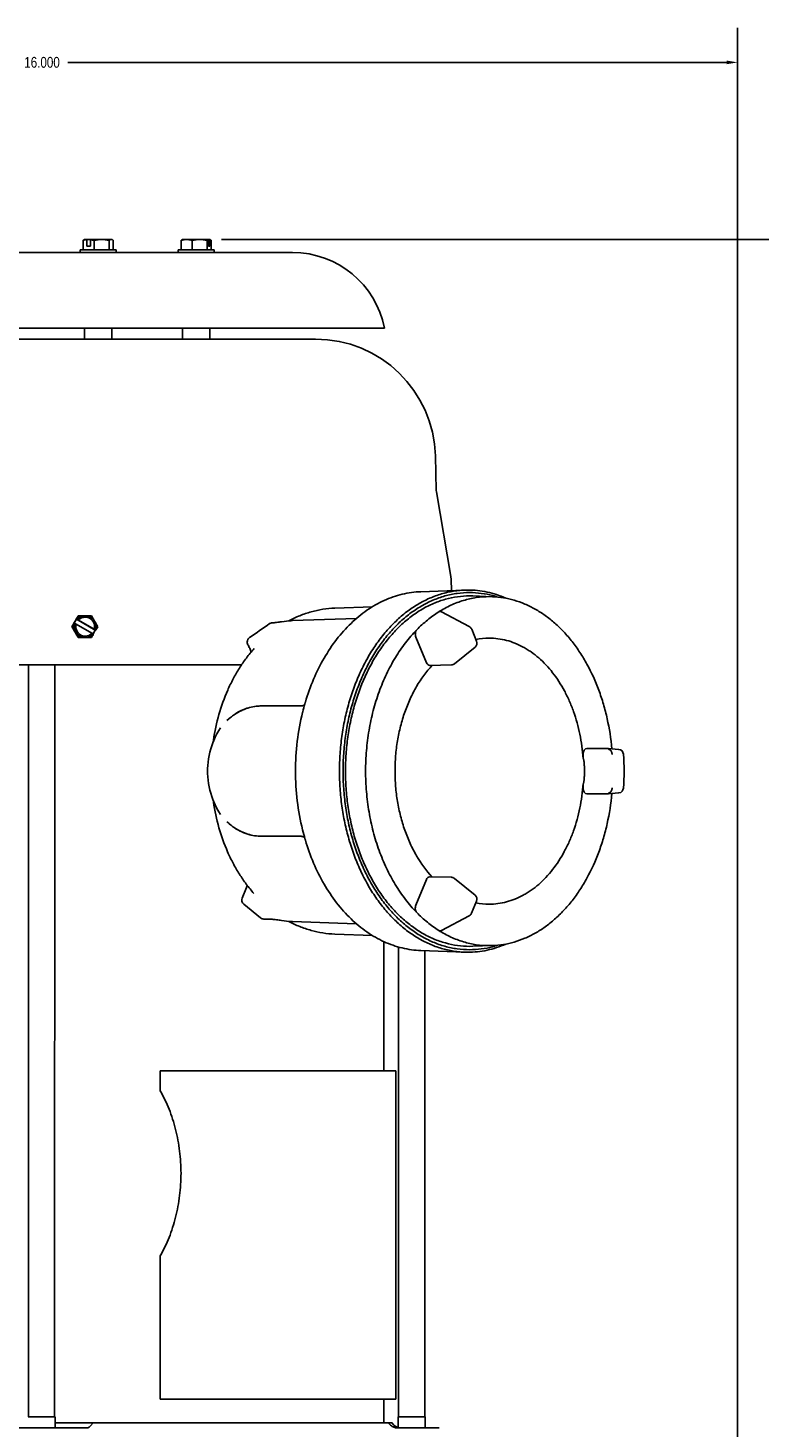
# Model space of a CAD drawing. Header units: inches. Extents: x 15 to 50, y -71 to 91.
# Tile 25 of 49: x 32.44 to 40.86, y 39.62 to 55.73. Entities that reach past the tile are written whole.
import ezdxf

# ---------------------------------------------------------------- set-up
doc = ezdxf.new("R2010")
doc.units = ezdxf.units.IN
doc.header["$LTSCALE"] = 1.21
doc.header["$MEASUREMENT"] = 0
doc.header["$PDMODE"] = 3
doc.header["$PDSIZE"] = 0.3125
doc.layers.get('0').update_dxf_attribs({"linetype": 'CONTINUOUS'})
doc.layers.get('Defpoints').update_dxf_attribs({"linetype": 'CONTINUOUS'})
doc.layers.add('AM_5', color=3, linetype='CONTINUOUS', lineweight=15)
doc.styles.get("Standard").update_dxf_attribs({"font": 'txt', "width": 0.8})
doc.dimstyles.new('STANDARD$0', dxfattribs={"dimtxt": 0.125, "dimasz": 0.125, "dimexe": 0.18, "dimexo": 0.0625, "dimgap": 0.09, "dimtad": 0, "dimtih": 1, "dimtoh": 1, "dimdec": 3, "dimzin": 4, "dimdsep": 46, "dimtxsty": 'Standard', "dimcen": 0.09, "dimadec": 0, "dimazin": 0, "dimtol": 1, "dimtp": 0.005, "dimtm": 0.005, "dimtfac": 1, "dimtdec": 3, "dimtofl": 0, "dimtmove": 0, "dimatfit": 3, "dimfxl": 1, "dimtolj": 1, "dimtzin": 4, "dimarcsym": 0})

# ---------------------------------------------------------------- blocks, each defined once
blk = doc.blocks.new('*D3')
at = {"layer": 'AM_5', "color": 0, "lineweight": -2, "transparency": 16777216}
for p, q in [((34.67, 53.301), (50.375, 53.301)), ((49.979, 53.176), (49.979, 38.782)), ((49.979, 24.082), (49.979, 38.477)), ((40.741, 23.957), (50.375, 23.957))]:
    blk.add_line(p, q, dxfattribs=at)
at = {"layer": 'AM_5', "color": 0, "transparency": 16777216}
for points in [[(49.959, 53.176), (50, 53.176), (49.979, 53.301)], [(49.959, 24.082), (50, 24.082), (49.979, 23.957)]]:
    blk.add_solid(points, dxfattribs=at)
at = {"layer": 'Defpoints', "color": 0, "transparency": 16777216}
for p in [(34.532, 53.301), (49.979, 53.301), (40.604, 23.957)]:
    blk.add_point(p, dxfattribs=at)
at = {"layer": 'AM_5', "color": 0, "transparency": 16777216, "insert": (49.979, 38.629), "char_height": 0.125, "attachment_point": 5}
blk.add_mtext('\\A1;29.344', dxfattribs=at)
blk = doc.blocks.new('*D5')
at = {"layer": 'AM_5', "color": 0, "lineweight": -2, "transparency": 16777216}
for p, q in [((24.604, 25.198), (24.604, 55.734)), ((40.604, 25.197), (40.604, 55.734)), ((24.729, 55.338), (32.305, 55.338)), ((40.479, 55.338), (32.902, 55.338))]:
    blk.add_line(p, q, dxfattribs=at)
at = {"layer": 'AM_5', "color": 0, "transparency": 16777216}
for points in [[(24.729, 55.359), (24.729, 55.317), (24.604, 55.338)], [(40.479, 55.359), (40.479, 55.317), (40.604, 55.338)]]:
    blk.add_solid(points, dxfattribs=at)
at = {"layer": 'Defpoints', "color": 0, "transparency": 16777216}
for p in [(40.604, 55.338), (24.604, 25.061), (40.604, 25.059)]:
    blk.add_point(p, dxfattribs=at)
at = {"layer": 'AM_5', "color": 0, "transparency": 16777216, "insert": (32.604, 55.338), "char_height": 0.125, "attachment_point": 5}
blk.add_mtext('\\A1;16.000', dxfattribs=at)

msp = doc.modelspace()

# ---------------------------------------------------------------- linework, layer by layer
at = {"color": 7, "linetype": 'Continuous'}
for p, q in [((33.043, 53.1501), (33.0431, 53.1811)), ((33.0431, 53.1811), (33.457, 53.181)), ((33.076, 53.2871), (33.076, 53.181)), ((33.0941, 53.301), (33.0883, 53.2977)), ((33.0941, 53.301), (33.4007, 53.301)), ((33.1184, 53.2994), (33.1205, 53.301)), ((33.1184, 53.2994), (33.1184, 53.221)), ((33.1184, 53.221), (33.1608, 53.221)), ((33.1628, 53.301), (33.1608, 53.2994)), ((33.1608, 53.221), (33.1608, 53.2994)), ((33.1743, 53.2967), (33.1608, 53.2994)), ((33.2032, 53.2871), (33.2032, 53.181)), ((33.3773, 53.2871), (33.3772, 53.181)), ((33.3949, 53.3001), (33.4007, 53.301)), ((33.4241, 53.2871), (33.4241, 53.181)), ((33.457, 53.15), (33.4571, 53.181)), ((34.1696, 53.1499), (34.1696, 53.1809)), ((34.1696, 53.1809), (34.5835, 53.1809)), ((34.2025, 53.287), (34.2025, 53.1809)), ((34.2206, 53.3009), (34.2147, 53.2976)), ((34.2206, 53.3009), (34.5322, 53.3009)), ((34.3297, 53.287), (34.3297, 53.1809)), ((34.5038, 53.287), (34.5038, 53.1809)), ((34.5194, 53.2993), (34.5144, 53.2966)), ((34.5194, 53.2993), (34.5166, 53.3009)), ((34.5194, 53.2993), (34.5194, 53.2209)), ((34.5194, 53.2209), (34.535, 53.2209)), ((34.5322, 53.3009), (34.535, 53.2993)), ((34.535, 53.2209), (34.535, 53.2993)), ((34.5381, 53.2977), (34.535, 53.2993)), ((34.5506, 53.287), (34.5506, 53.1809)), ((34.5836, 53.1499), (34.5836, 53.1809)), ((29.7263, 53.1504), (35.4863, 53.1498)), ((36.5423, 52.2799), (28.6703, 52.2807)), ((33.094, 52.1532), (33.094, 52.2802)), ((33.406, 52.1532), (33.406, 52.2802)), ((34.2205, 52.1531), (34.2205, 52.2801)), ((34.5325, 52.1531), (34.5325, 52.2801)), ((29.4638, 52.1536), (35.7487, 52.153)), ((37.1281, 50.809), (37.1385, 50.4115)), ((37.1402, 50.3944), (37.1385, 50.4115)), ((37.1402, 50.3944), (37.3068, 49.4206)), ((37.3068, 49.4206), (37.3103, 49.3849)), ((37.3103, 49.3849), (37.3136, 49.2587)), ((36.9603, 49.2456), (37.4626, 49.2642)), ((37.5014, 49.2649), (37.4626, 49.2642)), ((37.522, 49.1972), (37.5596, 49.1965)), ((37.7853, 49.1881), (37.5595, 49.1965)), ((37.7854, 49.1881), (37.748, 49.1888)), ((35.9723, 49.0561), (36.4037, 49.072)), ((37.5183, 48.8443), (37.1982, 49.0146)), ((32.9569, 48.8433), (32.9483, 48.8433)), ((32.9569, 48.8433), (32.9939, 48.7808)), ((33.0006, 48.9291), (32.9737, 48.8824)), ((32.9737, 48.8824), (32.9803, 48.8824)), ((32.9831, 48.8809), (32.9803, 48.8824)), ((32.9831, 48.8809), (32.9969, 48.8729)), ((32.9965, 48.8723), (33.1781, 48.7669)), ((33.2159, 48.8041), (33.0006, 48.9291)), ((33.0072, 48.9291), (33.0006, 48.9291)), ((33.0072, 48.9291), (33.0099, 48.9277)), ((33.0238, 48.9196), (33.0099, 48.9277)), ((33.1723, 48.9682), (33.019, 48.9683)), ((33.2049, 48.8136), (33.0223, 48.9196)), ((33.2093, 48.9057), (33.1723, 48.9682)), ((35.2459, 48.8859), (35.2451, 48.8859)), ((35.2501, 48.8861), (35.2459, 48.8859)), ((35.3416, 48.8976), (35.3324, 48.8961)), ((35.4451, 48.9105), (35.4168, 48.9079)), ((35.4693, 48.9121), (35.4451, 48.9105)), ((35.4847, 48.9128), (35.4693, 48.9121)), ((36.2192, 48.9367), (35.4847, 48.9128)), ((33.0196, 48.7183), (33.1722, 48.7182)), ((33.1795, 48.7669), (33.1781, 48.7669)), ((33.1795, 48.7669), (33.1933, 48.7588)), ((33.1907, 48.7603), (33.2159, 48.8041)), ((33.1957, 48.7574), (33.1933, 48.7588)), ((33.2049, 48.8136), (33.2063, 48.8136)), ((33.2202, 48.8056), (33.2063, 48.8136)), ((33.2159, 48.8041), (33.2225, 48.8041)), ((33.2202, 48.8056), (33.2225, 48.8041)), ((37.025, 48.428), (36.9045, 48.7227)), ((37.6018, 48.6765), (37.5457, 48.814)), ((35.0421, 48.5907), (35.0421, 48.5906)), ((37.5842, 48.6073), (37.3496, 48.416)), ((34.8986, 48.4031), (27.8759, 48.4037)), ((32.4492, 39.7483), (32.45, 48.4033)), ((32.7492, 39.7483), (32.75, 48.4033)), ((37.0623, 48.398), (37.3127, 48.4026)), ((35.1313, 47.9306), (35.5825, 47.9305)), ((35.5862, 47.9306), (35.5825, 47.9305)), ((35.602, 47.862), (35.6007, 47.8571)), ((35.6285, 47.96), (35.6271, 47.9555)), ((35.6296, 47.9638), (35.6285, 47.96)), ((34.7304, 47.7626), (34.7314, 47.7636)), ((34.7508, 47.7809), (34.7306, 47.7627)), ((34.7581, 47.7871), (34.7508, 47.7809)), ((34.5756, 47.5346), (34.5761, 47.5376)), ((34.6578, 47.6792), (34.6582, 47.6798)), ((34.5793, 47.5342), (34.5793, 47.5342)), ((38.8269, 47.3274), (38.8269, 47.3806)), ((38.8694, 47.4406), (39.1153, 47.4406)), ((39.1183, 47.4404), (39.1153, 47.4406)), ((39.2358, 47.4313), (39.1183, 47.4405)), ((38.8269, 46.9798), (38.8269, 47.0331)), ((39.1153, 46.9198), (38.8693, 46.9198)), ((39.1153, 46.9198), (39.1183, 46.9199)), ((39.1183, 46.9199), (39.2358, 46.9291)), ((34.5758, 46.825), (34.5756, 46.8266)), ((34.5793, 46.8271), (34.5793, 46.827)), ((34.6581, 46.6814), (34.6576, 46.6821)), ((34.7309, 46.598), (34.7303, 46.5986)), ((34.7304, 46.5986), (34.7507, 46.5803)), ((34.7507, 46.5803), (34.7575, 46.5745)), ((35.5823, 46.4305), (35.1301, 46.4306)), ((35.5823, 46.4305), (35.5856, 46.4304)), ((35.6283, 46.4009), (35.6291, 46.3984)), ((35.6291, 46.3984), (35.6294, 46.3973)), ((36.9043, 45.6381), (37.0248, 45.9327)), ((37.0621, 45.9627), (37.3125, 45.9582)), ((37.3494, 45.9447), (37.584, 45.7533)), ((34.9058, 45.7198), (34.9559, 45.8424)), ((35.0418, 45.7705), (35.0418, 45.7705)), ((34.9234, 45.6506), (35.1184, 45.4916)), ((37.5454, 45.5467), (37.6016, 45.6841)), ((35.1544, 45.4781), (35.2456, 45.4752)), ((35.3161, 45.4676), (35.3321, 45.465)), ((35.3321, 45.465), (35.3413, 45.4634)), ((35.4171, 45.4531), (35.4455, 45.4505)), ((35.4845, 45.4483), (36.2188, 45.4242)), ((37.1978, 45.3461), (37.518, 45.5164)), ((35.9719, 45.3049), (36.4035, 45.2889)), ((36.535, 43.7299), (36.5351, 45.2185)), ((36.7051, 39.7479), (36.7056, 45.156)), ((37.5593, 45.1642), (37.5217, 45.1635)), ((37.785, 45.1725), (37.5592, 45.1642)), ((37.7476, 45.1718), (37.785, 45.1725)), ((36.96, 45.1152), (37.4623, 45.0965)), ((37.0051, 39.7479), (37.0056, 45.1135)), ((37.4623, 45.0965), (37.501, 45.0958)), ((33.9625, 43.7302), (33.9625, 43.5022)), ((33.9625, 43.7302), (36.6748, 43.7299)), ((36.6745, 39.9499), (36.6748, 43.7299)), ((33.9623, 41.6002), (33.9622, 39.9502)), ((33.9622, 39.9502), (36.6745, 39.9499)), ((36.5346, 39.6799), (36.5346, 39.9499)), ((32.443, 39.7483), (32.7555, 39.7483)), ((32.7555, 39.6203), (32.7555, 39.7483)), ((32.7555, 39.6803), (36.6305, 39.6799)), ((33.1603, 39.6446), (33.1909, 39.6802)), ((36.6307, 39.6799), (36.6305, 39.6799)), ((36.6988, 39.6253), (36.6989, 39.7479)), ((36.6989, 39.7479), (37.0114, 39.7479)), ((37.0113, 39.6199), (37.0114, 39.7479)), ((32.0836, 39.6203), (33.1153, 39.6202)), ((36.7092, 39.6226), (36.6993, 39.6252)), ((36.702, 39.6199), (37.1701, 39.6199)), ((36.7156, 39.6214), (36.7092, 39.6226)), ((36.7157, 39.6214), (36.7156, 39.6214))]:
    msp.add_line(p, q, dxfattribs=at)
for points in [[(35.3324, 48.8961), (35.3164, 48.8935), (35.3013, 48.8913), (35.287, 48.8894), (35.2736, 48.8879), (35.2613, 48.8868), (35.2501, 48.8861)], [(35.4168, 48.9079), (35.3873, 48.9044), (35.3599, 48.9006), (35.3416, 48.8976)], [(35.1312, 47.9306), (35.102, 47.9297), (35.0656, 47.9266), (35.0298, 47.9211), (34.9948, 47.9133), (34.9607, 47.9034), (34.9276, 47.8914), (34.8954, 47.8773), (34.8644, 47.8614), (34.8346, 47.8438), (34.8125, 47.8291)], [(35.6254, 47.949), (35.6241, 47.9476), (35.6214, 47.9451), (35.6182, 47.9425), (35.6147, 47.94), (35.6107, 47.9377), (35.6063, 47.9355), (35.6016, 47.9337), (35.5967, 47.9322), (35.5915, 47.9312), (35.5862, 47.9306)], [(34.8125, 47.8291), (34.8072, 47.8253), (34.7953, 47.8166), (34.7831, 47.8073), (34.7707, 47.7975), (34.7581, 47.7871)], [(34.6578, 47.6792), (34.6372, 47.6479), (34.6157, 47.6104), (34.5954, 47.5699), (34.5793, 47.5342)], [(34.5793, 47.5342), (34.5683, 47.5073), (34.5554, 47.4719), (34.5439, 47.4357), (34.534, 47.3986), (34.5257, 47.3611), (34.519, 47.3233), (34.5139, 47.2852), (34.5104, 47.247), (34.5084, 47.2089), (34.508, 47.1806)], [(34.508, 47.1806), (34.5085, 47.1517), (34.5104, 47.1133), (34.514, 47.0751), (34.5191, 47.0372), (34.5258, 46.9994), (34.5341, 46.9621), (34.5439, 46.9254), (34.5554, 46.8891), (34.5684, 46.8534), (34.5793, 46.8271)], [(34.5793, 46.827), (34.5953, 46.7915), (34.6155, 46.751), (34.6371, 46.7134), (34.6576, 46.6822)], [(34.7575, 46.5745), (34.7701, 46.5641), (34.7824, 46.5543), (34.7946, 46.545), (34.8065, 46.5363), (34.8124, 46.5321)], [(34.8124, 46.5321), (34.8346, 46.5174), (34.8641, 46.4999), (34.8948, 46.4841), (34.9265, 46.4702), (34.9595, 46.4581), (34.9936, 46.4481), (35.0287, 46.4402), (35.0649, 46.4346), (35.1018, 46.4314), (35.1301, 46.4306)], [(35.5856, 46.4304), (35.5909, 46.4299), (35.5962, 46.4289), (35.6014, 46.4274), (35.6063, 46.4254), (35.6109, 46.4232), (35.6151, 46.4206), (35.6189, 46.4179), (35.6221, 46.4152), (35.6248, 46.4125), (35.6254, 46.4118)], [(34.9645, 45.865), (34.962, 45.8579), (34.9575, 45.8462), (34.9559, 45.8424)], [(35.2456, 45.4752), (35.2498, 45.475), (35.261, 45.4743), (35.2733, 45.4732), (35.2867, 45.4717), (35.3009, 45.4698), (35.3161, 45.4676)], [(35.3413, 45.4635), (35.3597, 45.4605), (35.3873, 45.4566), (35.4171, 45.4531)], [(35.4455, 45.4505), (35.4696, 45.4489), (35.4844, 45.4483)], [(36.6993, 39.6252), (36.6896, 39.6286), (36.6802, 39.6329), (36.6712, 39.6379), (36.6627, 39.6437), (36.6547, 39.6502), (36.6473, 39.6574), (36.6406, 39.6651), (36.6345, 39.6734), (36.6305, 39.6799)], [(36.6988, 39.6254), (36.69, 39.6285), (36.6806, 39.6327), (36.6716, 39.6378), (36.6631, 39.6436), (36.6551, 39.6501), (36.6477, 39.6572), (36.6409, 39.6649), (36.6349, 39.6732), (36.6307, 39.6799)]]:
    msp.add_lwpolyline(points, dxfattribs=at)
for centre, radius, start, end in [((33.144, 53.138), 0.1635, 101.37577, 103.82924), ((33.1413, 53.1512), 0.1499, 98.79023, 101.37475), ((35.4862, 52.0739), 1.0759, 11.03978, 89.99475), ((35.7486, 50.773), 1.38, 1.49475, 89.99475), ((37.5211, 48.19), 1.0456, 75.19106, 89.94856), ((37.5093, 48.1403), 1.0967, 72.09656, 75.25646), ((30.1958, 50.525), 3.2329, 328.65542, 329.46366), ((33.1029, 48.8432), 0.1256, 163.01387, 209.83964), ((33.1023, 48.8434), 0.125, 162.55681, 163.01649), ((33.1027, 48.8432), 0.1099, 169.78915, 209.84393), ((33.1028, 48.8432), 0.11, 164.76148, 169.79998), ((33.1021, 48.8434), 0.1092, 164.36609, 164.75675), ((30.5314, 50.3147), 2.8372, 330.76772, 331.66899), ((33.1017, 48.8442), 0.124, 90.02858, 137.71862), ((33.1017, 48.8441), 0.1085, 90.03177, 135.89829), ((33.1005, 48.8432), 0.1099, 344.36308, 29.8421), ((30.7834, 47.5167), 2.7955, 28.32916, 29.79479), ((33.1004, 48.8432), 0.1256, 347.29772, 29.84163), ((30.4687, 50.3415), 3.154, 331.08756, 331.6373), ((35.2465, 48.8448), 0.0411, 91.86932, 96.31793), ((37.4901, 48.7913), 0.06, 22.22759, 61.98183), ((30.7251, 47.479), 2.6157, 28.2788, 29.84515), ((33.1016, 48.8424), 0.1085, 270.03087, 315.35342), ((33.1016, 48.8422), 0.124, 270.01953, 312.94033), ((30.4879, 50.3541), 3.1435, 328.6406, 329.3408), ((33.1016, 48.8425), 0.1085, 315.30989, 315.85624), ((33.1011, 48.8428), 0.1247, 312.90267, 317.66987), ((30.9029, 50.1077), 2.6609, 329.35002, 329.50482), ((33.1004, 48.8432), 0.1256, 342.56081, 347.30625), ((30.9078, 50.0999), 2.6527, 330.75973, 331.07005), ((37.5463, 48.6538), 0.06, 309.1798, 22.23005), ((37.7482, 47.9369), 0.7744, 90.0167, 101.48067), ((37.3117, 48.4626), 0.06, 271.03339, 309.18751), ((38.1476, 47.2266), 2.6237, 163.87087, 165.98546), ((38.1094, 47.2376), 2.584, 163.42641, 163.67666), ((36.947, 47.186), 2.3968, 171.63673, 171.96375), ((39.2311, 47.3713), 0.0601, 81.86977, 85.45554), ((39.2311, 47.3715), 0.06, 4.4205, 81.87336), ((36.7572, 47.1804), 2.5413, 355.57286, 4.41664), ((39.231, 46.989), 0.0602, 274.53064, 278.53918), ((39.2311, 46.9889), 0.06, 278.53431, 355.57218), ((36.9469, 47.1748), 2.3968, 188.0242, 188.35274), ((38.1594, 47.1372), 2.636, 193.90053, 196.21935), ((38.1091, 47.1229), 2.5837, 196.31168, 196.56305), ((37.3114, 45.8982), 0.06, 50.79059, 88.95863), ((34.9613, 45.6971), 0.06, 157.75946, 230.80192), ((37.546, 45.7068), 0.06, 337.75937, 50.81007), ((37.748, 46.4237), 0.7744, 258.50883, 269.9728), ((35.1563, 45.5381), 0.06, 230.80199, 268.13084), ((37.4898, 45.5694), 0.06, 298.00846, 337.76348), ((37.5209, 46.1706), 1.0456, 270.04093, 284.79825), ((37.5103, 46.2161), 1.0923, 284.7264, 287.90024), ((36.7077, 39.7666), 0.1489, 215.6191, 235.29249)]:
    msp.add_arc(centre, radius, start, end, dxfattribs=at)
for centre, major_axis, ratio, start_param, end_param in [((32.7374, 48.6533), (0.9906, 1.7201), 0.0447101, -1.4344158, -1.3609589), ((32.8268, 48.8776), (-0.9844, 1.7101), 0.0447101, -1.6898394, -1.6166289), ((32.5546, 49.1617), (4.5102, 2.2125), 0.3189444, -1.1633648, -1.1020711), ((32.7547, 46.3784), (-3.7641, 7.9303), 0.3410671, -1.4518872, -1.4464939), ((37.0618, 48.458), (0, 0.06), 0.7082052, -4.1883431, -3.1282874), ((38.8694, 47.3806), (0, 0.06), 0.7079489, -0.000459, 1.5698804), ((38.8694, 46.9799), (0, 0.06), 0.7079489, -4.7114731, -3.1411336), ((37.0616, 45.9027), (0, 0.06), 0.7082052, -0.0133054, 1.0467505)]:
    msp.add_ellipse(centre, major_axis=major_axis, ratio=ratio, start_param=start_param, end_param=end_param, dxfattribs=at)
for points, knots in [([(33.0885, 53.2978), (33.0862, 53.2965), (33.0818, 53.2932), (33.0779, 53.2893), (33.076, 53.2871)], [0, 0, 0, 0, 0.4709291, 1, 1, 1, 1]), ([(33.1049, 53.2967), (33.1025, 53.2961), (33.0927, 53.2934), (33.0831, 53.29), (33.076, 53.2871)], [0, 0, 0, 0, 0.2479459, 1, 1, 1, 1]), ([(33.2032, 53.2871), (33.2008, 53.2881), (33.1914, 53.2918), (33.1817, 53.2949), (33.1743, 53.2967)], [0, 0, 0, 0, 0.2522514, 1, 1, 1, 1]), ([(33.2032, 53.2871), (33.2173, 53.2913), (33.2389, 53.2966), (33.2681, 53.3004), (33.2829, 53.301), (33.2902, 53.301)], [0, 0, 0, 0, 0.5002539, 0.7501859, 1, 1, 1, 1]), ([(33.2902, 53.301), (33.2976, 53.301), (33.3123, 53.3004), (33.3416, 53.2966), (33.3631, 53.2913), (33.3773, 53.2871)], [0, 0, 0, 0, 0.2498137, 0.4997453, 1, 1, 1, 1]), ([(33.3773, 53.2871), (33.3786, 53.2886), (33.3814, 53.2915), (33.387, 53.2963), (33.3917, 53.2991), (33.3949, 53.3001)], [0, 0, 0, 0, 0.2817244, 0.5424086, 1, 1, 1, 1]), ([(33.4007, 53.301), (33.4025, 53.301), (33.4064, 53.3004), (33.4099, 53.2988), (33.4116, 53.2978)], [0, 0, 0, 0, 0.4821466, 1, 1, 1, 1]), ([(33.4116, 53.2978), (33.4139, 53.2965), (33.4183, 53.2932), (33.4222, 53.2892), (33.4241, 53.2871)], [0, 0, 0, 0, 0.4709291, 1, 1, 1, 1]), ([(34.2025, 53.287), (34.2127, 53.2912), (34.2284, 53.2965), (34.2499, 53.3003), (34.2607, 53.3009), (34.2661, 53.3009)], [0, 0, 0, 0, 0.5049198, 0.7532747, 1, 1, 1, 1]), ([(34.2025, 53.287), (34.2045, 53.2892), (34.2083, 53.2931), (34.2128, 53.2964), (34.215, 53.2977)], [0, 0, 0, 0, 0.5288627, 1, 1, 1, 1]), ([(34.2661, 53.3009), (34.2715, 53.3009), (34.2823, 53.3003), (34.3038, 53.2965), (34.3195, 53.2912), (34.3297, 53.287)], [0, 0, 0, 0, 0.2467223, 0.4950709, 1, 1, 1, 1]), ([(34.3297, 53.287), (34.3438, 53.2912), (34.3654, 53.2965), (34.3946, 53.3003), (34.4094, 53.3009), (34.4167, 53.3009)], [0, 0, 0, 0, 0.5002539, 0.7501859, 1, 1, 1, 1]), ([(34.4167, 53.3009), (34.4241, 53.3009), (34.4388, 53.3003), (34.4681, 53.2965), (34.4896, 53.2912), (34.5038, 53.287)], [0, 0, 0, 0, 0.2498137, 0.4997453, 1, 1, 1, 1]), ([(34.5144, 53.2966), (34.5125, 53.2953), (34.5088, 53.2923), (34.5054, 53.2888), (34.5038, 53.287)], [0, 0, 0, 0, 0.4758445, 1, 1, 1, 1]), ([(34.5506, 53.287), (34.5487, 53.2891), (34.5448, 53.2931), (34.5404, 53.2964), (34.5381, 53.2977)], [0, 0, 0, 0, 0.5290924, 1, 1, 1, 1]), ([(36.9603, 49.2456), (36.9245, 49.2443), (36.8527, 49.238), (36.746, 49.2177), (36.6409, 49.1868), (36.5377, 49.1455), (36.4372, 49.0939), (36.3399, 49.0325), (36.2461, 48.9616), (36.1252, 48.8538), (35.9857, 48.6967), (35.8416, 48.48), (35.7213, 48.2374), (35.6594, 48.0641), (35.6328, 47.9746)], [0, 0, 0, 0, 0.0549146, 0.1101563, 0.1659478, 0.2225033, 0.2800116, 0.3386369, 0.3985135, 0.4597439, 0.5864298, 0.7189692, 0.8570617, 1, 1, 1, 1]), ([(37.4626, 49.2642), (37.4389, 49.2633), (37.3913, 49.2599), (37.3203, 49.25), (37.2498, 49.2352), (37.156, 49.209), (37.0404, 49.1641), (36.9299, 49.1044), (36.8445, 49.048), (36.7597, 48.9849), (36.658, 48.8951), (36.5449, 48.7724), (36.4408, 48.6349), (36.3466, 48.484), (36.2631, 48.321), (36.1911, 48.1475), (36.1313, 47.9651), (36.0842, 47.7754), (36.0503, 47.5801), (36.0298, 47.3812), (36.0229, 47.1805), (36.0297, 46.9797), (36.0502, 46.7808), (36.0841, 46.5856), (36.1312, 46.3959), (36.1909, 46.2134), (36.2629, 46.0399), (36.3463, 45.8769), (36.4405, 45.726), (36.5446, 45.5885), (36.6577, 45.4657), (36.7594, 45.3759), (36.8441, 45.3128), (36.9296, 45.2564), (37.04, 45.1967), (37.1556, 45.1517), (37.2494, 45.1255), (37.3199, 45.1107), (37.3909, 45.1008), (37.4385, 45.0974), (37.4623, 45.0965)], [0, 0, 0, 0, 0.0128416, 0.025729, 0.0386894, 0.0517514, 0.0782697, 0.1054806, 0.1193985, 0.1335404, 0.1625292, 0.192518, 0.2235258, 0.2555333, 0.2884877, 0.3223068, 0.3568835, 0.3920904, 0.4277838, 0.4638082, 0.5, 0.5361918, 0.5722162, 0.6079096, 0.6431165, 0.6776932, 0.7115123, 0.7444667, 0.7764742, 0.807482, 0.8374708, 0.8664596, 0.8806015, 0.8945194, 0.9217303, 0.9482486, 0.9613106, 0.974271, 0.9871584, 1, 1, 1, 1]), ([(37.522, 49.2357), (37.4744, 49.2357), (37.3785, 49.229), (37.2364, 49.1991), (37.0972, 49.1496), (36.9622, 49.0812), (36.8328, 48.9944), (36.7101, 48.8902), (36.5954, 48.7696), (36.4896, 48.6338), (36.3938, 48.4841), (36.3089, 48.3219), (36.2356, 48.1488), (36.1747, 47.9665), (36.1267, 47.7767), (36.0921, 47.5811), (36.0712, 47.3818), (36.0642, 47.1805), (36.0712, 46.9792), (36.092, 46.7798), (36.1266, 46.5843), (36.1746, 46.3944), (36.2354, 46.2121), (36.3087, 46.039), (36.3936, 45.8768), (36.4893, 45.7271), (36.5951, 45.5913), (36.7098, 45.4707), (36.8324, 45.3664), (36.9619, 45.2796), (37.0968, 45.2111), (37.236, 45.1616), (37.3781, 45.1317), (37.474, 45.125), (37.5217, 45.125)], [0, 0, 0, 0, 0.025752, 0.0517469, 0.0782124, 0.1053463, 0.1333079, 0.1622123, 0.1921297, 0.223086, 0.255067, 0.288022, 0.3218689, 0.3564989, 0.391781, 0.4275674, 0.4636969, 0.5000001, 0.5363032, 0.5724327, 0.608219, 0.6435011, 0.678131, 0.7119779, 0.7449329, 0.7769139, 0.8078702, 0.8377876, 0.8666921, 0.8946537, 0.9217875, 0.948253, 0.974248, 1, 1, 1, 1]), ([(37.5217, 45.1635), (37.4749, 45.1635), (37.3808, 45.17), (37.2414, 45.1994), (37.1048, 45.248), (36.9723, 45.3152), (36.8453, 45.4004), (36.725, 45.5026), (36.6124, 45.621), (36.5087, 45.7543), (36.4147, 45.9012), (36.3314, 46.0603), (36.2595, 46.2302), (36.1998, 46.4091), (36.1527, 46.5954), (36.1188, 46.7873), (36.0983, 46.9829), (36.0915, 47.1805), (36.0983, 47.378), (36.1188, 47.5736), (36.1528, 47.7655), (36.1999, 47.9518), (36.2597, 48.1307), (36.3316, 48.3006), (36.4149, 48.4597), (36.5089, 48.6066), (36.6127, 48.7398), (36.7253, 48.8582), (36.8457, 48.9604), (36.9727, 49.0456), (37.1051, 49.1128), (37.2417, 49.1613), (37.3812, 49.1907), (37.4753, 49.1972), (37.522, 49.1972)], [0, 0, 0, 0, 0.025752, 0.0517469, 0.0782124, 0.1053463, 0.1333079, 0.1622124, 0.1921297, 0.223086, 0.255067, 0.288022, 0.3218689, 0.3564988, 0.391781, 0.4275674, 0.4636969, 0.5000001, 0.5363032, 0.5724327, 0.608219, 0.6435011, 0.678131, 0.7119779, 0.7449329, 0.7769139, 0.8078702, 0.8377876, 0.8666921, 0.8946537, 0.9217875, 0.948253, 0.974248, 1, 1, 1, 1]), ([(37.748, 49.1888), (37.6981, 49.1888), (37.5976, 49.1813), (37.4491, 49.1478), (37.304, 49.0924), (37.2121, 49.0421), (37.1673, 49.0138)], [0, 0, 0, 0, 0.2437045, 0.4900378, 0.7414415, 1, 1, 1, 1]), ([(37.9396, 49.1709), (37.9045, 49.1863), (37.8334, 49.2135), (37.7238, 49.2431), (37.6129, 49.2609), (37.5385, 49.2649), (37.5014, 49.2649)], [0, 0, 0, 0, 0.2546476, 0.5053575, 0.753379, 1, 1, 1, 1]), ([(39.1583, 47.4374), (39.1477, 47.5539), (39.1209, 47.727), (39.0633, 47.9507), (38.993, 48.1629), (38.9028, 48.3631), (38.7931, 48.5462), (38.7036, 48.6712), (38.6066, 48.7846), (38.5028, 48.8856), (38.4107, 48.9591), (38.3344, 49.0108), (38.2577, 49.0569), (38.1591, 49.1058), (38.0366, 49.1497), (37.9118, 49.1781), (37.8274, 49.1865), (37.7854, 49.1881)], [0, 0, 0, 0, 0.1451367, 0.2164452, 0.2865602, 0.4222866, 0.4876586, 0.5511892, 0.612828, 0.6725819, 0.7305201, 0.7588578, 0.786798, 0.8415779, 0.8951474, 0.9478297, 1, 1, 1, 1]), ([(35.4418, 48.9104), (35.4828, 48.9323), (35.567, 48.9717), (35.6988, 49.0163), (35.8344, 49.0455), (35.9263, 49.0544), (35.9723, 49.0561)], [0, 0, 0, 0, 0.2515915, 0.5018309, 0.751166, 1, 1, 1, 1]), ([(36.914, 48.8073), (36.9528, 48.847), (37.0334, 48.921), (37.122, 48.9852), (37.1673, 49.0138)], [0, 0, 0, 0, 0.5088606, 1, 1, 1, 1]), ([(37.1982, 49.0146), (37.1958, 49.0159), (37.1907, 49.0179), (37.1827, 49.0189), (37.1746, 49.0176), (37.1697, 49.0153), (37.1673, 49.0138)], [0, 0, 0, 0, 0.2530088, 0.4983029, 0.7441865, 1, 1, 1, 1]), ([(33.2093, 48.9057), (33.2039, 48.9151), (33.1906, 48.9326), (33.1645, 48.9527), (33.1342, 48.9654), (33.1125, 48.9682), (33.1016, 48.9682)], [0, 0, 0, 0, 0.2504622, 0.5005605, 0.7503584, 1, 1, 1, 1]), ([(33.1016, 48.9526), (33.1111, 48.9526), (33.1301, 48.9501), (33.1567, 48.939), (33.1794, 48.9215), (33.1911, 48.9062), (33.1958, 48.8979)], [0, 0, 0, 0, 0.2496342, 0.499441, 0.7495473, 1, 1, 1, 1]), ([(33.2049, 48.8136), (33.2071, 48.8215), (33.2091, 48.8337), (33.209, 48.85), (33.2071, 48.8663), (33.2013, 48.886), (33.1913, 48.904), (33.1811, 48.9167), (33.1695, 48.9282), (33.1528, 48.94), (33.1301, 48.9494), (33.1139, 48.9521), (33.1058, 48.9525)], [0, 0, 0, 0, 0.1252155, 0.1879253, 0.2506274, 0.3758021, 0.5008687, 0.5634488, 0.6259919, 0.750771, 0.8754245, 1, 1, 1, 1]), ([(35.242, 48.8857), (35.2384, 48.8853), (35.2311, 48.8835), (35.2246, 48.8799), (35.2216, 48.8778)], [0, 0, 0, 0, 0.4931034, 1, 1, 1, 1]), ([(32.9939, 48.7808), (32.9993, 48.7713), (33.0127, 48.7539), (33.0387, 48.7338), (33.069, 48.7211), (33.0908, 48.7182), (33.1016, 48.7182)], [0, 0, 0, 0, 0.2504622, 0.5005605, 0.7503584, 1, 1, 1, 1]), ([(33.1016, 48.7339), (33.0922, 48.7339), (33.0731, 48.7364), (33.0466, 48.7474), (33.0238, 48.765), (33.0121, 48.7803), (33.0074, 48.7886)], [0, 0, 0, 0, 0.2496342, 0.499441, 0.7495473, 1, 1, 1, 1]), ([(34.9896, 48.7176), (34.9867, 48.7156), (34.9811, 48.711), (34.9742, 48.7023), (34.9689, 48.6923), (34.9643, 48.6775), (34.9635, 48.6576), (34.9683, 48.6424), (34.9719, 48.6356)], [0, 0, 0, 0, 0.116547, 0.2367889, 0.360609, 0.4874731, 0.7450107, 1, 1, 1, 1]), ([(36.914, 48.8073), (36.8677, 48.76), (36.7794, 48.6575), (36.6632, 48.4865), (36.562, 48.2975), (36.4773, 48.0931), (36.4102, 47.8762), (36.3616, 47.6496), (36.3322, 47.4167), (36.3223, 47.1804), (36.3322, 46.9442), (36.3616, 46.7112), (36.4101, 46.4847), (36.4772, 46.2678), (36.5618, 46.0634), (36.6629, 45.8744), (36.7791, 45.7033), (36.8674, 45.6008), (36.9137, 45.5535)], [0, 0, 0, 0, 0.0560057, 0.1142997, 0.1747792, 0.2372338, 0.3013687, 0.3668216, 0.4331804, 0.5000002, 0.56682, 0.6331787, 0.6986315, 0.7627663, 0.8252207, 0.8857002, 0.9439942, 1, 1, 1, 1]), ([(36.914, 48.8073), (36.9092, 48.8024), (36.9036, 48.793), (36.8994, 48.7792), (36.897, 48.7639), (36.8977, 48.7446), (36.9017, 48.7297), (36.9045, 48.7227)], [0, 0, 0, 0, 0.2302728, 0.3560311, 0.4856302, 0.7469546, 1, 1, 1, 1]), ([(37.748, 48.7113), (37.7813, 48.7113), (37.8483, 48.7069), (37.9477, 48.6873), (38.0454, 48.6548), (38.1241, 48.6175), (38.1852, 48.5818), (38.246, 48.5416), (38.3195, 48.4838), (38.402, 48.4039), (38.5061, 48.2819), (38.5957, 48.1421), (38.67, 47.9894), (38.7187, 47.8663), (38.7592, 47.7374), (38.8021, 47.5585), (38.8205, 47.4202), (38.8269, 47.3274)], [0, 0, 0, 0, 0.0520545, 0.104544, 0.1578752, 0.2124117, 0.2402393, 0.2684747, 0.3262477, 0.3859045, 0.4475221, 0.5764867, 0.6437765, 0.7126968, 0.7830415, 0.8545689, 1, 1, 1, 1]), ([(34.5761, 47.5376), (34.5908, 47.6371), (34.6325, 47.8325), (34.7159, 48.0665), (34.8005, 48.2421), (34.8722, 48.3663), (34.9522, 48.4831), (35.0112, 48.5558), (35.0421, 48.5906)], [0, 0, 0, 0, 0.258551, 0.5120502, 0.6365421, 0.7593584, 0.8804915, 1, 1, 1, 1]), ([(34.9938, 48.5939), (34.9974, 48.5871), (35.0031, 48.5724), (35.0058, 48.5569), (35.0065, 48.549)], [0, 0, 0, 0, 0.4959872, 1, 1, 1, 1]), ([(37.0914, 45.9618), (37.0227, 46.0356), (36.9313, 46.1618), (36.8352, 46.3478), (36.7737, 46.5009), (36.725, 46.6628), (36.6898, 46.8315), (36.6685, 47.0048), (36.6614, 47.1804), (36.6685, 47.356), (36.6898, 47.5293), (36.7251, 47.698), (36.7738, 47.86), (36.8353, 48.013), (36.9315, 48.199), (37.0229, 48.3251), (37.0917, 48.399)], [0, 0, 0, 0, 0.1146149, 0.1752177, 0.2377098, 0.3018032, 0.3671497, 0.4333562, 0.5, 0.5666438, 0.6328503, 0.6981968, 0.7622902, 0.8247823, 0.8853851, 1, 1, 1, 1]), ([(34.8181, 47.832), (34.8419, 47.8484), (34.8912, 47.8773), (34.9697, 47.9083), (35.0501, 47.9265), (35.1043, 47.9305), (35.1313, 47.9306)], [0, 0, 0, 0, 0.2605488, 0.5125371, 0.7570909, 1, 1, 1, 1]), ([(35.6007, 47.8571), (35.5736, 47.7474), (35.5328, 47.5228), (35.5125, 47.1805), (35.5328, 46.8382), (35.5735, 46.6136), (35.6006, 46.5039)], [0, 0, 0, 0, 0.2483222, 0.5000005, 0.7516784, 1, 1, 1, 1]), ([(39.1563, 47.3971), (39.1547, 47.4019), (39.1507, 47.4109), (39.1419, 47.4219), (39.1328, 47.4282), (39.125, 47.4309), (39.1211, 47.4314), (39.1191, 47.4315)], [0, 0, 0, 0, 0.2833178, 0.5431083, 0.7790772, 0.8907814, 1, 1, 1, 1]), ([(39.1604, 47.3715), (39.1604, 47.3737), (39.16, 47.3824), (39.1583, 47.391), (39.1563, 47.3971)], [0, 0, 0, 0, 0.2540321, 1, 1, 1, 1]), ([(38.8269, 47.0331), (38.8275, 47.0332), (38.8285, 47.0341), (38.8301, 47.0363), (38.8315, 47.0397), (38.8329, 47.044), (38.834, 47.0485), (38.8349, 47.0531), (38.836, 47.0592), (38.8372, 47.0669), (38.8383, 47.0763), (38.8392, 47.0857), (38.84, 47.0951), (38.8409, 47.1076), (38.8417, 47.1234), (38.8423, 47.1423), (38.8427, 47.1613), (38.8428, 47.1802), (38.8427, 47.1992), (38.8423, 47.2181), (38.8417, 47.237), (38.8409, 47.2528), (38.84, 47.2654), (38.8392, 47.2748), (38.8383, 47.2842), (38.8372, 47.2935), (38.836, 47.3012), (38.8349, 47.3074), (38.834, 47.3119), (38.8329, 47.3164), (38.8316, 47.3207), (38.8301, 47.3241), (38.8286, 47.3264), (38.8275, 47.3272), (38.8269, 47.3274)], [0, 0, 0, 0, 0.0060916, 0.012941, 0.0276008, 0.0427863, 0.0581945, 0.0737233, 0.089327, 0.1206704, 0.1521251, 0.1836466, 0.2152117, 0.2468069, 0.3100546, 0.3733494, 0.4366692, 0.4999999, 0.5633307, 0.6266505, 0.6899454, 0.7531932, 0.7847883, 0.8163534, 0.847875, 0.8793297, 0.910673, 0.9262767, 0.9418056, 0.9572138, 0.9723992, 0.987059, 0.9939084, 1, 1, 1, 1]), ([(38.8269, 47.0331), (38.8205, 46.9402), (38.802, 46.802), (38.7591, 46.623), (38.7186, 46.4942), (38.6699, 46.3711), (38.5955, 46.2184), (38.5059, 46.0786), (38.4018, 45.9566), (38.3192, 45.8768), (38.2458, 45.819), (38.185, 45.7788), (38.1238, 45.7431), (38.0451, 45.7058), (37.9474, 45.6733), (37.848, 45.6537), (37.781, 45.6493), (37.7477, 45.6493)], [0, 0, 0, 0, 0.1454311, 0.2169585, 0.2873033, 0.3562237, 0.4235136, 0.5524783, 0.6140958, 0.6737525, 0.7315255, 0.7597608, 0.7875884, 0.8421249, 0.895456, 0.9479454, 1, 1, 1, 1]), ([(37.785, 45.1725), (37.8271, 45.1741), (37.9114, 45.1825), (38.0362, 45.2109), (38.1587, 45.2548), (38.2574, 45.3036), (38.3341, 45.3498), (38.4104, 45.4014), (38.5025, 45.4749), (38.6063, 45.5758), (38.7033, 45.6892), (38.7929, 45.8142), (38.9026, 45.9973), (38.9928, 46.1975), (39.0631, 46.4096), (39.1208, 46.6334), (39.1476, 46.8065), (39.1583, 46.9229)], [0, 0, 0, 0, 0.0521703, 0.1048527, 0.1584222, 0.2132021, 0.2411423, 0.26948, 0.3274182, 0.3871722, 0.448811, 0.5123415, 0.5777134, 0.7134397, 0.7835546, 0.8548631, 1, 1, 1, 1]), ([(39.1191, 46.9289), (39.121, 46.929), (39.125, 46.9295), (39.1327, 46.9322), (39.1419, 46.9384), (39.1506, 46.9495), (39.1547, 46.9585), (39.1563, 46.9633)], [0, 0, 0, 0, 0.1092186, 0.2209228, 0.4568917, 0.7166822, 1, 1, 1, 1]), ([(39.1563, 46.9633), (39.1569, 46.9653), (39.1593, 46.9736), (39.1603, 46.9823), (39.1603, 46.9889)], [0, 0, 0, 0, 0.2451213, 1, 1, 1, 1]), ([(35.0418, 45.7705), (35.011, 45.8054), (34.9518, 45.8782), (34.8718, 45.9951), (34.8001, 46.1196), (34.7154, 46.2954), (34.632, 46.5298), (34.5905, 46.7254), (34.5758, 46.825)], [0, 0, 0, 0, 0.1195026, 0.2406331, 0.3634488, 0.4879416, 0.7414455, 1, 1, 1, 1]), ([(35.1301, 46.4306), (35.1032, 46.4307), (35.0492, 46.4347), (34.983, 46.4499), (34.9312, 46.468), (34.8925, 46.485), (34.8545, 46.5053), (34.83, 46.5209), (34.8179, 46.5292)], [0, 0, 0, 0, 0.2429379, 0.4870479, 0.6113439, 0.738178, 0.8680857, 1, 1, 1, 1]), ([(35.6326, 46.3864), (35.6592, 46.2969), (35.7211, 46.1236), (35.8414, 45.881), (35.9855, 45.6643), (36.1249, 45.5071), (36.2458, 45.3993), (36.3395, 45.3284), (36.4369, 45.267), (36.5374, 45.2154), (36.6405, 45.174), (36.7457, 45.1431), (36.8523, 45.1228), (36.9241, 45.1165), (36.96, 45.1152)], [0, 0, 0, 0, 0.1429385, 0.2810311, 0.4135704, 0.5402561, 0.6014865, 0.661363, 0.7199881, 0.7774964, 0.8340518, 0.8898434, 0.9450852, 1, 1, 1, 1]), ([(36.9043, 45.6381), (36.9014, 45.6311), (36.8974, 45.6162), (36.8967, 45.5969), (36.8991, 45.5816), (36.9033, 45.5678), (36.9089, 45.5584), (36.9137, 45.5535)], [0, 0, 0, 0, 0.2530473, 0.5143719, 0.6439693, 0.7697287, 1, 1, 1, 1]), ([(35.9719, 45.3049), (35.926, 45.3066), (35.834, 45.3155), (35.6985, 45.3447), (35.5667, 45.3894), (35.4825, 45.4288), (35.4415, 45.4507)], [0, 0, 0, 0, 0.2488335, 0.4981686, 0.748408, 1, 1, 1, 1]), ([(37.167, 45.3469), (37.1217, 45.3755), (37.033, 45.4397), (36.9525, 45.5138), (36.9137, 45.5535)], [0, 0, 0, 0, 0.4911394, 1, 1, 1, 1]), ([(37.167, 45.3469), (37.1693, 45.3454), (37.1743, 45.3431), (37.1823, 45.3418), (37.1904, 45.3428), (37.1954, 45.3449), (37.1978, 45.3461)], [0, 0, 0, 0, 0.2558134, 0.5016991, 0.74699, 1, 1, 1, 1]), ([(37.167, 45.3469), (37.2117, 45.3186), (37.3036, 45.2683), (37.4487, 45.2129), (37.5973, 45.1793), (37.6977, 45.1718), (37.7476, 45.1718)], [0, 0, 0, 0, 0.2585585, 0.5099622, 0.7562955, 1, 1, 1, 1]), ([(37.501, 45.0958), (37.5381, 45.0958), (37.6126, 45.0997), (37.7234, 45.1176), (37.833, 45.1471), (37.9041, 45.1743), (37.9392, 45.1897)], [0, 0, 0, 0, 0.246621, 0.4946426, 0.7453525, 1, 1, 1, 1]), ([(33.9625, 43.5022), (34.0018, 43.4342), (34.0536, 43.3262), (34.108, 43.1751), (34.1538, 43.0151), (34.1922, 42.8068), (34.2025, 42.6367), (34.2025, 42.5511)], [0, 0, 0, 0, 0.237757, 0.3606851, 0.4858262, 0.7410242, 1, 1, 1, 1]), ([(34.2025, 42.5511), (34.2025, 42.4656), (34.1922, 42.2955), (34.1537, 42.0872), (34.1079, 41.9272), (34.0535, 41.7761), (34.0017, 41.6682), (33.9623, 41.6002)], [0, 0, 0, 0, 0.2589758, 0.5141738, 0.6393149, 0.762243, 1, 1, 1, 1]), ([(33.1153, 39.6202), (33.1193, 39.6202), (33.1275, 39.6213), (33.1393, 39.626), (33.1506, 39.6338), (33.1572, 39.6407), (33.1603, 39.6446)], [0, 0, 0, 0, 0.2264643, 0.4622419, 0.7171958, 1, 1, 1, 1]), ([(36.623, 39.6442), (36.6346, 39.6362), (36.6602, 39.624), (36.6883, 39.6199), (36.702, 39.6199)], [0, 0, 0, 0, 0.5059837, 1, 1, 1, 1])]:
    msp.add_open_spline(points, degree=3, knots=knots, dxfattribs=at)

# ---------------------------------------------------------------- dimensions: what is measured, and where the dimension line sits
at = {"layer": 'AM_5'}
dim = msp.add_linear_dim(base=(40.6038, 55.3378), p1=(24.6038, 25.0609), p2=(40.6038, 25.0595), dimstyle='STANDARD$0', override={"dimexe": 0.396, "dimexo": 0.1375, "dimzin": 0, "dimcen": 0.198, "dimtol": 0, "dimtdec": 4}, dxfattribs=at)
dim.commit()
dim.dimension.update_dxf_attribs({"geometry": '*D5', "text_midpoint": (32.6038, 55.3378), "dimtype": 160})
dim = msp.add_linear_dim(base=(49.9795, 53.3009), p1=(40.6037, 23.9571), p2=(34.5322, 53.3009), angle=90, dimstyle='STANDARD$0', override={"dimexe": 0.396, "dimexo": 0.1375, "dimzin": 0, "dimcen": 0.198, "dimtol": 0, "dimtdec": 4}, dxfattribs=at)
dim.commit()
dim.dimension.update_dxf_attribs({"geometry": '*D3', "text_midpoint": (49.9795, 38.629), "dimtype": 160})

doc.saveas('drawing.dxf')
